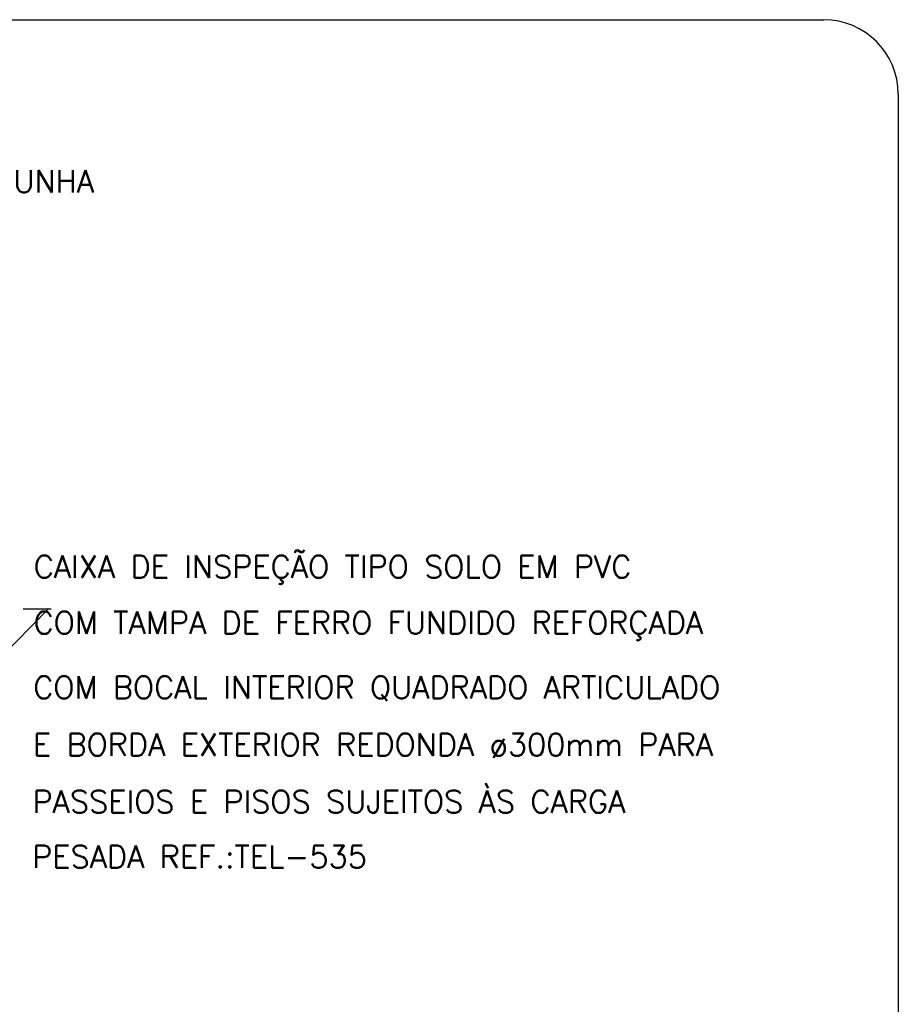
# Model space of a CAD drawing. Header units: millimetres. Extents: x 659 to 1031, y -73 to 11.
# Tile 100 of 141: x 927 to 935, y -36 to -27. Entities that reach past the tile are written whole.
import ezdxf

# ---------------------------------------------------------------- set-up
doc = ezdxf.new("R2010")
doc.units = ezdxf.units.MM
doc.header["$MEASUREMENT"] = 0
doc.linetypes.add('NULL', pattern=[0])
for name, color, linetype, lineweight in [('C02', 2, 'Continuous', 30), ('C03', 3, 'Continuous', 30), ('P-MARGEM', 4, 'Continuous', 30), ('TEXT03', 3, 'Continuous', 30)]:
    doc.layers.add(name, color=color, linetype=linetype, lineweight=lineweight)
doc.styles.add('ROMANS', font='ROMANS')

msp = doc.modelspace()

# ---------------------------------------------------------------- linework, layer by layer
at = {"layer": 'C02'}
for p, q in [((926.3661, -33.6365), (927.4432, -32.5524)), ((927.2147, -32.5524), (927.4647, -32.5524))]:
    msp.add_line(p, q, dxfattribs=at)
at = {"layer": 'P-MARGEM'}
for p, q in [((915.0955, -27.2883), (934.369, -27.2883)), ((935.0341, -27.9538), (935.0341, -45.967))]:
    msp.add_line(p, q, dxfattribs=at)
msp.add_arc((934.369, -27.9538), 0.6655, 0, 90, dxfattribs=at)

# ---------------------------------------------------------------- texts
at = {"layer": 'C03', "linetype": 'NULL', "char_height": 0.2, "attachment_point": 7, "line_spacing_factor": 0.798, "style": 'ROMANS'}
for s, insert, width in [('CAIXA DE INSPEÇÃO TIPO SOLO EM PVC', (927.3103, -32.334), 12.380952), ('COM TAMPA DE FERRO FUNDIDO REFORÇADA', (927.3093, -32.835), 13.752381), ('COM BOCAL INTERIOR QUADRADO ARTICULADO', (927.3063, -33.3744), 13.961905), ('E BORDA EXTERIOR REDONDA ø300mm PARA', (927.3033, -33.8853), 13.980952), ('PASSEIOS E PISOS SUJEITOS ÀS CARGA', (927.2993, -34.3763), 12.228571), ('PESADA REF.:TEL-535', (927.2963, -34.8683), 6.685714)]:
    msp.add_mtext(s, dxfattribs=dict(at, insert=insert, width=width))
at = {"layer": 'TEXT03', "linetype": 'NULL', "insert": (923.5033, -28.889), "char_height": 0.2, "width": 10.019048, "attachment_point": 7, "line_spacing_factor": 0.798, "style": 'ROMANS'}
msp.add_mtext('ABAÇADEIRA TIPO D COM CUNHA', dxfattribs=at)

doc.saveas('drawing.dxf')
